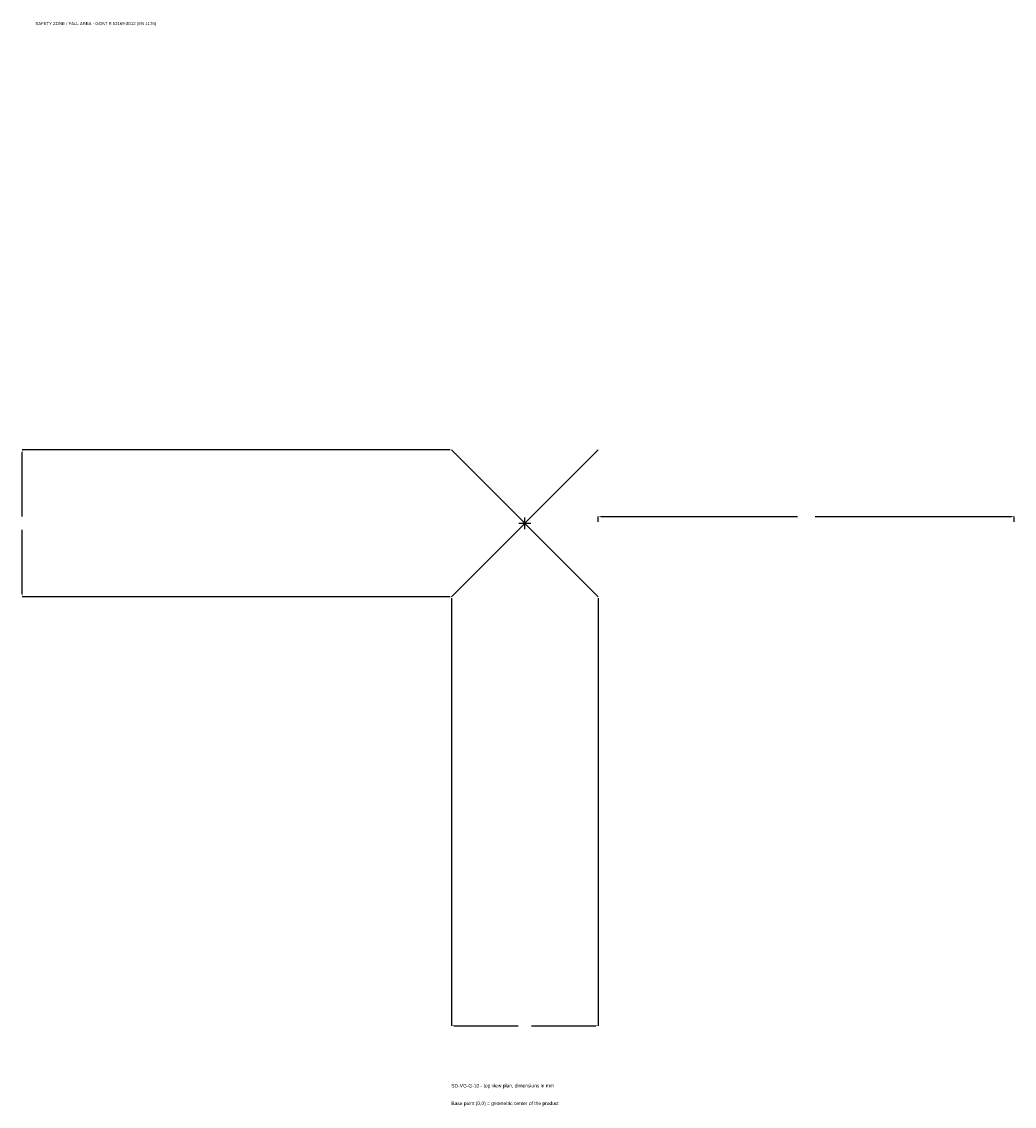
# Model space of a CAD drawing. Extents: x -1814 to 1765, y -2103 to 1809.
import ezdxf

# ---------------------------------------------------------------- set-up
doc = ezdxf.new("R2010")
doc.units = 0
for name, color, linetype in [('GP_MAF_zona_bezopasnosti', 1, 'Continuous'), ('ZSK_DANNYE', 3, 'Continuous'), ('ZSK_KONTUR', 7, 'Continuous'), ('ZSK_RAZMERY', 8, 'Continuous')]:
    doc.layers.add(name, color=color, linetype=linetype)
doc.dimstyles.new('ORION', dxfattribs={"dimtxt": 15.9, "dimasz": 9.54, "dimexe": 1.25, "dimexo": 4.77, "dimtad": 1, "dimcen": 2.5, "dimazin": 3, "dimtfac": 1, "dimtmove": 0, "dimatfit": 3})

# ---------------------------------------------------------------- blocks, each defined once
blk = doc.blocks.new('_CLOSEDFILLED')
at = {"color": 0, "linetype": 'BYBLOCK'}
blk.add_solid([(-1, 0.16), (0, 0), (-1, -0.16)], dxfattribs=at)
blk = doc.blocks.new('*D1')
for p, q in [((-265, -269.77), (-265, -1812.7)), ((265, -269.77), (265, -1812.7)), ((-255.46, -1812.7), (-23.85, -1812.7)), ((23.85, -1812.7), (255.46, -1812.7))]:
    blk.add_line(p, q)
at = {"layer": 'Defpoints'}
for p in [(-265, -265), (265, -265), (-265, -1812.7)]:
    blk.add_point(p, dxfattribs=at)
at = {"layer": 'ZSK_RAZMERY', "xscale": 9.54, "yscale": 9.54, "rotation": 180}
blk.add_blockref('_CLOSEDFILLED', (-265, -1812.7), dxfattribs=at)
at = {"layer": 'ZSK_RAZMERY', "xscale": 9.54, "yscale": 9.54}
blk.add_blockref('_CLOSEDFILLED', (265, -1812.7), dxfattribs=at)
blk = doc.blocks.new('*D2')
for p, q in [((-269.77, 265), (-1812.7, 265)), ((-1812.7, 23.85), (-1812.7, 255.46)), ((-1812.7, -255.46), (-1812.7, -23.85)), ((-269.77, -265), (-1812.7, -265))]:
    blk.add_line(p, q)
at = {"layer": 'Defpoints'}
for p in [(-265, 265), (-1812.7, -265), (-265, -265)]:
    blk.add_point(p, dxfattribs=at)
at = {"layer": 'ZSK_RAZMERY', "xscale": 9.54, "yscale": 9.54}
for p, rotation in [((-1812.7, 265), 90), ((-1812.7, -265), 270)]:
    blk.add_blockref('_CLOSEDFILLED', p, dxfattribs=dict(at, rotation=rotation))
blk = doc.blocks.new('*D3')
for p, q in [((265, 4.77), (265, 23.85)), ((274.54, 23.85), (983.2, 23.85)), ((1046.8, 23.85), (1755.46, 23.85)), ((1765, 4.77), (1765, 23.85))]:
    blk.add_line(p, q)
at = {"layer": 'Defpoints'}
for p in [(265, 23.85), (265, 0), (1765, 0)]:
    blk.add_point(p, dxfattribs=at)
at = {"layer": 'ZSK_RAZMERY', "xscale": 9.54, "yscale": 9.54, "rotation": 180}
blk.add_blockref('_CLOSEDFILLED', (265, 23.85), dxfattribs=at)
at = {"layer": 'ZSK_RAZMERY', "xscale": 9.54, "yscale": 9.54}
blk.add_blockref('_CLOSEDFILLED', (1765, 23.85), dxfattribs=at)
blk = doc.blocks.new('B1')
at = {"layer": 'ZSK_KONTUR'}
for p, q in [((-265, -265), (265, 265)), ((-265, 265), (265, -265))]:
    blk.add_line(p, q, dxfattribs=at)
at = {"layer": 'ZSK_RAZMERY'}
for p, q in [((-21.2, 0), (21.2, 0)), ((0, -21.2), (0, 21.2))]:
    blk.add_line(p, q, dxfattribs=at)
at = {"layer": 'GP_MAF_zona_bezopasnosti', "color": 1}
blk.add_text('SAFETY ZONE / FALL AREA - GOST R 52169-2012 (EN 1176)', height=11.13, dxfattribs=at).set_placement((-1765, 1796.8))
at = {"layer": 'ZSK_RAZMERY'}
dim = blk.add_linear_dim(base=(-1812.7, -265), p1=(-265, -265), p2=(-265, 265), angle=90, dimstyle='ORION', dxfattribs=at)
dim.commit()
dim.dimension.update_dxf_attribs({"geometry": '*D2', "text_midpoint": (-1812.7, 0)})
for base, p1, p2, picture, middle in [((265, 23.85), (265, 0), (1765, 0), '*D3', (1015, 23.85)), ((-265, -1812.7), (-265, -265), (265, -265), '*D1', (0, -1812.7))]:
    dim = blk.add_linear_dim(base=base, p1=p1, p2=p2, dimstyle='ORION', dxfattribs=at)
    dim.commit()
    dim.dimension.update_dxf_attribs({"geometry": picture, "text_midpoint": middle})

msp = doc.modelspace()

# ---------------------------------------------------------------- block references
msp.add_blockref('B1', (0, 0))

# ---------------------------------------------------------------- texts
at = {"layer": 'ZSK_DANNYE', "color": 3}
msp.add_text('SD-VG-G-10 - top view plan, dimensions in mm', height=12.72, dxfattribs=at).set_placement((-265, -2035.3))
at = {"layer": 'ZSK_DANNYE', "color": 7}
msp.add_text('Base point (0,0) = geometric center of the product', height=12.72, dxfattribs=at).set_placement((-265, -2098.9))

doc.saveas('drawing.dxf')
